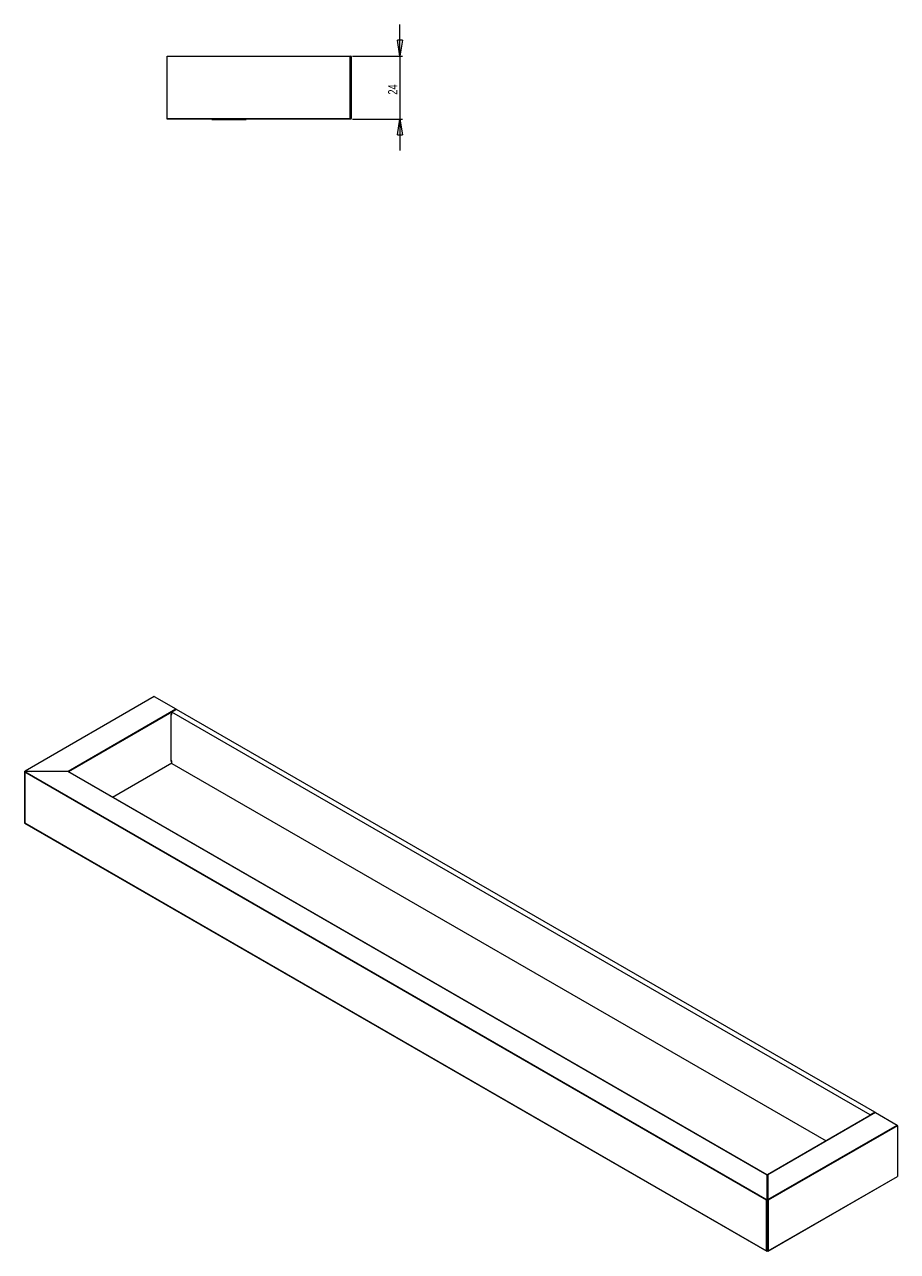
# Model space of a CAD drawing. Header units: millimetres. Extents: x -353 to 585, y -49 to 418.
# Tile 3 of 3: x 253 to 585, y -49 to 418. Entities that reach past the tile are written whole.
import ezdxf

# ---------------------------------------------------------------- set-up
doc = ezdxf.new("R2010")
doc.units = ezdxf.units.MM
doc.styles.add('SLDTEXTSTYLE0', font='TXT', dxfattribs={"width": 0.75})
doc.dimstyles.new('SLDDIMSTYLE1', dxfattribs={"dimtxt": 3.5, "dimasz": 6, "dimexe": 0, "dimexo": 0.0625, "dimgap": 0.875, "dimtad": 1, "dimtoh": 1, "dimrnd": 1e-09, "dimzin": 12, "dimdsep": 46, "dimtxsty": 'SLDTEXTSTYLE0', "dimblk1": 'CLOSED', "dimblk2": 'CLOSED', "dimsah": 1, "dimcen": 0.09, "dimadec": 0, "dimazin": 0, "dimtfac": 1, "dimtofl": 0, "dimtmove": 0, "dimatfit": 3, "dimldrblk": 'CLOSED', "dimfxl": 1, "dimfrac": 2, "dimtolj": 1, "dimtzin": 12, "dimarcsym": 0})

# ---------------------------------------------------------------- blocks, each defined once
blk = doc.blocks.new('_CLOSED')
at = {"color": 0, "linetype": 'ByBlock', "lineweight": -2}
for p, q in [((-1, 0.166667), (0, 0)), ((-1, 0.166667), (-1, -0.166667)), ((0, 0), (-1, -0.166667)), ((0, 0), (-1, 0))]:
    blk.add_line(p, q, dxfattribs=at)
blk = doc.blocks.new('*D4')
at = {"color": 7, "linetype": 'Continuous', "lineweight": 0}
for p, q in [((395.68, 406.1), (395.68, 418.1)), ((377.66, 406.1), (396.68, 406.1)), ((395.68, 406.1), (395.68, 382.1)), ((377.66, 382.1), (396.68, 382.1)), ((395.68, 382.1), (395.68, 370.1))]:
    blk.add_line(p, q, dxfattribs=at)
at = {"color": 7, "linetype": 'Continuous', "lineweight": 0, "xscale": 6, "yscale": 6}
for p, rotation in [((395.68, 406.1, 0.1), 270), ((395.68, 382.1, 0.1), 90)]:
    blk.add_blockref('_CLOSED', p, dxfattribs=dict(at, rotation=rotation))
at = {"color": 7, "linetype": 'Continuous', "lineweight": 0, "insert": (391.17, 391.42), "char_height": 3.5, "attachment_point": 1, "rotation": 90, "style": 'SLDTEXTSTYLE0'}
blk.add_mtext('24', dxfattribs=at)

msp = doc.modelspace()

# ---------------------------------------------------------------- linework, layer by layer
at = {"color": 7, "linetype": 'Continuous', "lineweight": 15}
for p, q in [((307.146, 405.904), (307.146, 406.104)), ((307.146, 406.104), (376.663, 406.104)), ((307.146, 382.304), (307.146, 405.904)), ((376.663, 405.904), (307.146, 405.904)), ((376.805, 406.104), (376.946, 406.104)), ((377.146, 405.904), (377.146, 382.304)), ((307.146, 382.104), (307.146, 382.304)), ((307.146, 382.304), (376.663, 382.304)), ((376.663, 382.104), (307.146, 382.104)), ((324.146, 382.044), (324.146, 382.104)), ((337.146, 382.044), (324.146, 382.044)), ((324.146, 381.969), (324.146, 382.044)), ((324.146, 381.969), (337.146, 381.969)), ((376.946, 382.104), (376.805, 382.104)), ((302.115, 162.344), (252.959, 133.967)), ((302.215, 162.334), (253.059, 133.957)), ((302.215, 162.334), (310.417, 157.599)), ((269.464, 133.957), (310.417, 157.599)), ((308.649, 155.598), (308.932, 155.762)), ((308.649, 155.598), (308.932, 155.435)), ((310.7, 157.435), (308.932, 156.415)), ((308.932, 155.435), (308.932, 156.415)), ((574.522, 3.093), (308.932, 156.415)), ((576.289, 4.114), (310.7, 157.435)), ((286.354, 124.043), (308.932, 137.077)), ((308.932, 137.798), (308.649, 137.961)), ((308.932, 137.798), (308.649, 137.634)), ((308.932, 136.818), (308.932, 137.798)), ((308.932, 136.818), (557.773, -6.835)), ((252.859, 133.678), (252.859, 114.177)), ((252.917, 133.807), (535.36, -29.243)), ((535.077, -29.407), (252.917, 133.481)), ((252.917, 133.481), (252.917, 114.21)), ((255.405, 133.841), (255.605, 133.957)), ((535.419, -19.807), (269.264, 133.841)), ((535.419, -19.739), (269.464, 133.793)), ((252.859, 114.177), (535.219, -48.826)), ((252.917, 114.21), (535.077, -48.677)), ((576.472, 3.961), (535.519, -19.681)), ((576.572, 3.951), (535.619, -19.691)), ((576.289, 4.114), (574.522, 3.093)), ((574.522, 3.093), (574.522, 2.835)), ((576.289, 4.114), (576.289, 3.855)), ((576.572, 3.951), (584.775, -0.784)), ((535.619, -29.162), (584.775, -0.784)), ((584.916, -1.029), (535.76, -29.407)), ((584.916, -1.029), (584.916, -20.3)), ((535.719, -48.769), (584.875, -20.391)), ((535.76, -48.677), (584.916, -20.3)), ((535.077, -48.677), (535.077, -29.407)), ((535.419, -29.441), (535.719, -29.267)), ((535.419, -47.404), (535.76, -47.207))]:
    msp.add_line(p, q, dxfattribs=at)
at = {"color": 142, "linetype": 'Continuous', "lineweight": 0, "true_color": 0x0080c0}
for p, q in [((376.663, 405.904), (376.663, 406.104)), ((376.663, 406.104), (376.805, 406.104)), ((376.663, 382.304), (376.663, 405.904)), ((376.805, 382.104), (376.805, 406.104)), ((337.146, 382.104), (337.146, 382.044)), ((337.146, 382.044), (337.146, 381.969)), ((376.663, 382.104), (376.663, 382.304)), ((376.805, 382.104), (376.663, 382.104)), ((308.649, 137.634), (308.649, 155.598)), ((252.917, 133.807), (252.917, 133.875)), ((253.059, 133.957), (269.464, 133.957)), ((269.264, 133.841), (253.059, 133.841)), ((269.464, 133.793), (269.564, 133.851)), ((535.419, -19.739), (535.419, -19.807)), ((535.419, -29.162), (535.419, -19.807)), ((535.419, -21.276), (535.619, -21.161)), ((535.477, -21.243), (535.477, -19.773)), ((535.619, -19.691), (535.619, -29.162)), ((535.419, -29.162), (535.419, -48.759)), ((535.76, -29.407), (535.76, -48.677)), ((535.619, -48.759), (535.619, -47.289))]:
    msp.add_line(p, q, dxfattribs=at)
at = {"color": 8, "linetype": 'Continuous', "lineweight": 15}
for p, q in [((308.932, 156.415), (269.605, 133.712)), ((286.295, 124.077), (308.932, 137.145)), ((252.917, 133.875), (253.059, 133.957)), ((535.477, -19.773), (535.619, -19.691)), ((535.76, -48.677), (535.619, -48.759))]:
    msp.add_line(p, q, dxfattribs=at)
at = {"color": 7, "linetype": 'Continuous', "lineweight": 15}
for centre, radius, start, end in [((376.946, 405.904), 0.2, 0, 90), ((376.946, 382.304), 0.2, 270, 0), ((302.156, 162.252), 0.101, 54.38242, 114.30712), ((310.252, 157.34), 0.307, 2.60548, 57.39452), ((253.053, 133.553), 0.289, 88.8559, 118.04024), ((576.514, 3.869), 0.101, 54.38242, 114.30712), ((584.609, -1.043), 0.307, 2.60548, 57.39452), ((584.821, -20.312), 0.0959, 304.05635, 7.25583), ((535.318, -29.152), 0.101, 294.37466, 354.3052), ((535.318, -48.749), 0.101, 294.37466, 354.3052)]:
    msp.add_arc(centre, radius, start, end, dxfattribs=at)
at = {"color": 142, "linetype": 'Continuous', "lineweight": 0, "true_color": 0x0080c0}
for centre, radius, start, end in [((253.004, 133.889), 0.0873, 50.79671, 189.21404), ((269.298, 133.698), 0.307, 2.60548, 57.39452), ((535.563, -19.759), 0.0873, 50.79671, 189.21404), ((535.453, -29.421), 0.307, 2.60548, 57.39452), ((535.674, -48.691), 0.0873, 230.79671, 9.21404)]:
    msp.add_arc(centre, radius, start, end, dxfattribs=at)
at = {"color": 7, "linetype": 'Continuous', "lineweight": 15}
for centre, major_axis, ratio, start_param, end_param in [((253.059, 133.562), (-0.141, 0.245), 0.5773346, 6.2831447, 7.853941), ((253.059, 114.292), (0.2, 0.115), 0.0000704, 2.3561539, 3.1416333), ((535.219, -29.325), (0.2, 0.115), 0.0000704, 0.7853575, 2.3561539), ((535.219, -48.595), (-0.141, 0.245), 0.5773346, 1.5707557, 3.141552)]:
    msp.add_ellipse(centre, major_axis=major_axis, ratio=ratio, start_param=start_param, end_param=end_param, dxfattribs=at)
at = {"color": 142, "linetype": 'Continuous', "lineweight": 0, "true_color": 0x0080c0}
msp.add_ellipse((269.264, 133.678), major_axis=(0.283, 0), ratio=0.5773815, start_param=0.7854794, end_param=1.5707963, dxfattribs=at)

# ---------------------------------------------------------------- dimensions: what is measured, and where the dimension line sits
at = {"color": 7, "linetype": 'Continuous', "lineweight": 0}
dim = msp.add_linear_dim(base=(395.679, 382.104), p1=(376.663, 406.104), p2=(376.663, 382.104), angle=90, dimstyle='SLDDIMSTYLE1', dxfattribs=at)
dim.commit()
dim.dimension.update_dxf_attribs({"geometry": '*D4', "text_midpoint": (395.679, 394.007), "dimtype": 160})

doc.saveas('drawing.dxf')
